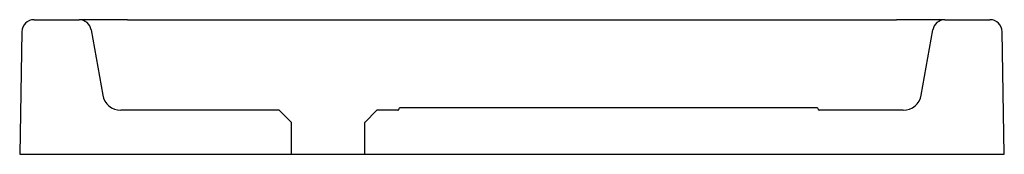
# Model space of a CAD drawing. Header units: millimetres. Extents: x -0.402 to 0.402, y 0 to 0.11.
import ezdxf

# ---------------------------------------------------------------- set-up
doc = ezdxf.new("R2010")
doc.units = ezdxf.units.MM
doc.layers.add('BLOCKS', color=3, linetype='Continuous')

msp = doc.modelspace()

# ---------------------------------------------------------------- linework, layer by layer
at = {"layer": 'BLOCKS', "linetype": 'Continuous'}
for p, q in [((-0.39017, 0.11), (-0.35339, 0.11)), ((-0.314, 0.11), (-0.35339, 0.11)), ((-0.314, 0.11), (0.314, 0.11)), ((0.35339, 0.11), (0.314, 0.11)), ((0.35339, 0.11), (0.39017, 0.11)), ((-0.40017, 0.10017), (-0.40192, 0)), ((-0.34354, 0.10174), (-0.33414, 0.0484)), ((0.33414, 0.0484), (0.34354, 0.10174)), ((0.40192, 0), (0.40017, 0.10017)), ((-0.19006, 0.036), (-0.31937, 0.036)), ((-0.09309, 0.036), (-0.11028, 0.036)), ((-0.09229, 0.0372), (-0.09229, 0.0368)), ((0.2492, 0.038), (-0.09149, 0.038)), ((0.25, 0.0368), (0.25, 0.0372)), ((0.31937, 0.036), (0.2508, 0.036)), ((-0.18002, 0), (-0.18002, 0.026)), ((-0.12032, 0.026), (-0.12032, 0)), ((-0.40192, 0), (-0.18002, 0)), ((-0.18002, 0), (-0.12032, 0)), ((-0.12032, 0), (0.40192, 0))]:
    msp.add_line(p, q, dxfattribs=at)
at = {"layer": 'BLOCKS', "linetype": 'Continuous', "flags": 128}
for points in [[(-0.18002, 0.026), (-0.18228, 0.02824), (-0.18511, 0.03106), (-0.19006, 0.036)], [(-0.11028, 0.036), (-0.12026, 0.02606), (-0.12032, 0.026)]]:
    msp.add_lwpolyline(points, dxfattribs=at)
at = {"layer": 'BLOCKS', "linetype": 'Continuous'}
for centre, radius, start, end in [((-0.39017, 0.1), 0.01, 90, 179), ((-0.35339, 0.1), 0.01, 10, 90), ((0.35339, 0.1), 0.01, 90, 170), ((0.39017, 0.1), 0.01, 1, 90), ((-0.31937, 0.051), 0.015, 190, 270), ((0.31937, 0.051), 0.015, 270, 350), ((-0.09309, 0.0368), 0.0008, 270.00001, 0), ((-0.09149, 0.0372), 0.0008, 90, 180), ((0.2492, 0.0372), 0.0008, 0, 90), ((0.2508, 0.0368), 0.0008, 180, 270)]:
    msp.add_arc(centre, radius, start, end, dxfattribs=at)

doc.saveas('drawing.dxf')
